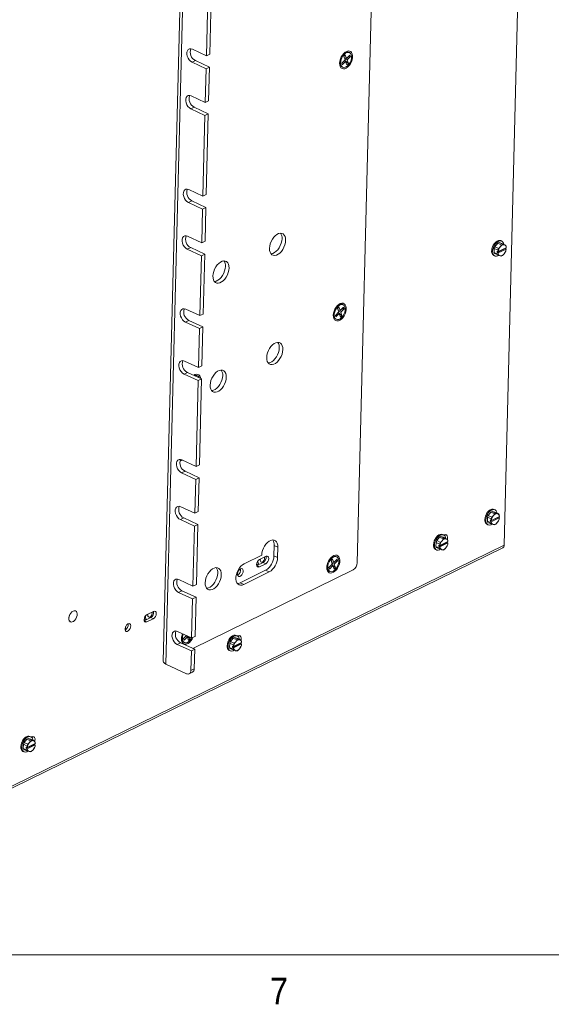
# Paper-space layout '3' of a CAD drawing. Header units: inches. Extents: x 1 to 109, y 1 to 85.
# Tile 7 of 107: x 18 to 27, y 1 to 19. Entities that reach past the tile are written whole.
import ezdxf

# ---------------------------------------------------------------- set-up
doc = ezdxf.new("R2010")
doc.units = ezdxf.units.IN
doc.header["$MEASUREMENT"] = 0
doc.layers.add('FORMAT', color=7, linetype='Continuous')
doc.styles.add('SLDTEXTSTYLE0', font='GOTHIC.TTF', dxfattribs={"width": 0.913})

psp = doc.layouts.new('3')

# ---------------------------------------------------------------- linework, layer by layer
at = {"color": 7, "linetype": 'Continuous', "lineweight": 15, "ltscale": 5}
for p, q in [((26.7071, 28.5317), (26.2182, 9.2689)), ((24.0915, 27.091), (23.6314, 8.9609)), ((20.6767, 25.544), (20.2119, 7.2307)), ((20.7253, 25.4887), (20.2605, 7.1754)), ((21, 18.9449), (20.9733, 17.8915)), ((21.0596, 18.9741), (21.0328, 17.9207)), ((20.9733, 17.8915), (20.7258, 18.0068)), ((21.0328, 17.9207), (20.9733, 17.8915)), ((23.3946, 17.8816), (23.4202, 17.9074)), ((23.4167, 17.8186), (23.3946, 17.8816)), ((23.4202, 17.9074), (23.4423, 17.8444)), ((23.4423, 17.8444), (23.5013, 17.9037)), ((23.5109, 17.8763), (23.4519, 17.817)), ((23.5109, 17.8763), (23.4704, 17.8727)), ((23.4941, 17.9462), (23.4785, 17.9535)), ((23.5013, 17.9037), (23.5109, 17.8763)), ((20.7796, 17.8074), (20.72, 17.7783)), ((20.72, 17.7783), (20.9675, 17.663)), ((21.027, 17.6921), (20.7796, 17.8074)), ((21.027, 17.6921), (20.9675, 17.663)), ((21.027, 17.6921), (21.0119, 17.0966)), ((23.3578, 17.7592), (23.4167, 17.8186)), ((23.3674, 17.7318), (23.3578, 17.7592)), ((23.3589, 17.6966), (23.3745, 17.6894)), ((23.3674, 17.7318), (23.3594, 17.7609)), ((23.4263, 17.7912), (23.3674, 17.7318)), ((23.4423, 17.8444), (23.4034, 17.8565)), ((23.4263, 17.7912), (23.4037, 17.8055)), ((23.4741, 17.7539), (23.4083, 17.8102)), ((23.4111, 17.8345), (23.4519, 17.817)), ((23.4485, 17.7281), (23.4263, 17.7912)), ((23.4741, 17.7539), (23.4485, 17.7281)), ((23.4519, 17.817), (23.4741, 17.7539)), ((20.9675, 17.663), (20.9524, 17.0674)), ((20.9524, 17.0674), (20.7049, 17.1827)), ((21.0119, 17.0966), (20.9524, 17.0674)), ((20.7586, 16.9833), (20.6991, 16.9542)), ((20.6991, 16.9542), (20.9466, 16.8389)), ((21.0061, 16.868), (20.7586, 16.9833)), ((20.9466, 16.8389), (20.9105, 15.4192)), ((21.0061, 16.868), (20.9466, 16.8389)), ((21.0061, 16.868), (20.9701, 15.4484)), ((20.663, 15.5345), (20.9105, 15.4192)), ((20.9701, 15.4484), (20.9105, 15.4192)), ((20.7168, 15.3351), (20.6572, 15.306)), ((20.9047, 15.1907), (20.6572, 15.306)), ((20.7168, 15.3351), (20.9643, 15.2198)), ((20.9047, 15.1907), (20.8896, 14.5951)), ((20.9643, 15.2198), (20.9047, 15.1907)), ((20.9643, 15.2198), (20.9492, 14.6243)), ((20.6421, 14.7104), (20.8896, 14.5951)), ((20.9492, 14.6243), (20.8896, 14.5951)), ((26.0567, 14.5278), (26.1064, 14.5878)), ((26.1723, 14.5571), (26.1064, 14.5878)), ((26.1288, 14.5988), (26.1766, 14.5864)), ((26.1288, 14.5988), (26.1948, 14.568)), ((26.1764, 14.6273), (26.1592, 14.6353)), ((26.2426, 14.5557), (26.1766, 14.5864)), ((26.1948, 14.568), (26.2213, 14.5606)), ((20.6959, 14.511), (20.6363, 14.4819)), ((20.8838, 14.3666), (20.6363, 14.4819)), ((20.6959, 14.511), (20.9434, 14.3957)), ((20.9434, 14.3957), (20.8838, 14.3666)), ((20.9434, 14.3957), (20.9166, 13.3423)), ((26.043, 14.4249), (26.0449, 14.4972)), ((26.043, 14.4249), (26.1089, 14.3942)), ((26.1108, 14.4665), (26.0449, 14.4972)), ((26.1196, 14.3746), (26.0536, 14.4053)), ((26.0567, 14.5278), (26.1227, 14.4971)), ((26.0951, 14.4256), (26.2375, 14.4953)), ((26.0957, 14.4485), (26.0951, 14.4256)), ((26.0951, 14.4256), (26.112, 14.4178)), ((26.0957, 14.4485), (26.1125, 14.4407)), ((26.1089, 14.3942), (26.112, 14.4178)), ((26.1128, 14.4179), (26.112, 14.4178)), ((26.1125, 14.4407), (26.1134, 14.4408)), ((26.1128, 14.4179), (26.2541, 14.487)), ((26.2546, 14.5099), (26.1134, 14.4408)), ((26.1227, 14.4971), (26.1501, 14.5258)), ((26.1501, 14.5258), (26.1723, 14.5571)), ((26.2173, 14.402), (26.1898, 14.3733)), ((26.2394, 14.4333), (26.2173, 14.402)), ((26.2213, 14.5606), (26.2426, 14.5557)), ((26.2375, 14.4953), (26.2376, 14.5016)), ((26.2375, 14.4953), (26.2543, 14.4874)), ((26.2543, 14.4874), (26.2513, 14.4638)), ((26.2543, 14.4874), (26.2541, 14.487)), ((26.2546, 14.5099), (26.2549, 14.5103)), ((20.8838, 14.3666), (20.8571, 13.3132)), ((26.0367, 14.3724), (26.0539, 14.3644)), ((26.1461, 14.3672), (26.1196, 14.3746)), ((26.1673, 14.3623), (26.1461, 14.3672)), ((20.6096, 13.4285), (20.8571, 13.3132)), ((23.2451, 13.3186), (23.304, 13.378)), ((23.2819, 13.441), (23.3075, 13.4668)), ((23.304, 13.378), (23.2819, 13.441)), ((23.3296, 13.4038), (23.2907, 13.4159)), ((23.3136, 13.3506), (23.291, 13.3649)), ((23.3614, 13.3133), (23.2956, 13.3695)), ((23.2984, 13.3939), (23.3392, 13.3764)), ((23.3075, 13.4668), (23.3296, 13.4038)), ((23.3296, 13.4038), (23.3886, 13.4631)), ((23.3982, 13.4357), (23.3392, 13.3764)), ((23.3392, 13.3764), (23.3614, 13.3133)), ((23.3982, 13.4357), (23.3577, 13.432)), ((23.3814, 13.5056), (23.3658, 13.5129)), ((23.3886, 13.4631), (23.3982, 13.4357)), ((20.6634, 13.2291), (20.6038, 13.2)), ((20.8513, 13.0847), (20.6038, 13.2)), ((20.6634, 13.2291), (20.9108, 13.1138)), ((20.9166, 13.3423), (20.8571, 13.3132)), ((23.2547, 13.2912), (23.2451, 13.3186)), ((23.2462, 13.256), (23.2618, 13.2488)), ((23.2547, 13.2912), (23.2467, 13.3203)), ((23.3136, 13.3506), (23.2547, 13.2912)), ((23.3358, 13.2875), (23.3136, 13.3506)), ((23.3614, 13.3133), (23.3358, 13.2875)), ((20.8513, 13.0847), (20.8338, 12.3975)), ((20.9108, 13.1138), (20.8513, 13.0847)), ((20.9108, 13.1138), (20.8934, 12.4267)), ((20.5839, 12.514), (20.8338, 12.3975)), ((20.6377, 12.3146), (20.5781, 12.2854)), ((20.6377, 12.3146), (20.8876, 12.1981)), ((20.8934, 12.4267), (20.8338, 12.3975)), ((20.828, 12.169), (20.5781, 12.2854)), ((20.828, 12.169), (20.7897, 10.6578)), ((20.8186, 12.2521), (20.8029, 12.2594)), ((20.8876, 12.1981), (20.828, 12.169)), ((20.8876, 12.1981), (20.8493, 10.6869)), ((20.5422, 10.7731), (20.7897, 10.6578)), ((20.8493, 10.6869), (20.7897, 10.6578)), ((20.596, 10.5737), (20.5364, 10.5445)), ((20.7839, 10.4292), (20.5364, 10.5445)), ((20.596, 10.5737), (20.8435, 10.4584)), ((20.7839, 10.4292), (20.7688, 9.8337)), ((20.8435, 10.4584), (20.7839, 10.4292)), ((20.8435, 10.4584), (20.8283, 9.8628)), ((20.5213, 9.949), (20.7688, 9.8337)), ((26.0562, 9.8933), (26.0391, 9.9013)), ((20.5751, 9.7496), (20.5155, 9.7204)), ((20.763, 9.6051), (20.5155, 9.7204)), ((20.5751, 9.7496), (20.8225, 9.6343)), ((20.8283, 9.8628), (20.7688, 9.8337)), ((25.9229, 9.6909), (25.9247, 9.7632)), ((25.9906, 9.7325), (25.9247, 9.7632)), ((25.9366, 9.7938), (25.9862, 9.8538)), ((25.9366, 9.7938), (26.0025, 9.7631)), ((25.9749, 9.6917), (26.1173, 9.7613)), ((25.9755, 9.7146), (25.9749, 9.6917)), ((25.9755, 9.7146), (25.9924, 9.7067)), ((26.0521, 9.8231), (25.9862, 9.8538)), ((25.9926, 9.6839), (26.1339, 9.753)), ((26.1345, 9.7759), (25.9932, 9.7068)), ((26.0025, 9.7631), (26.03, 9.7918)), ((26.0087, 9.8648), (26.0565, 9.8524)), ((26.0087, 9.8648), (26.0746, 9.8341)), ((26.03, 9.7918), (26.0521, 9.8231)), ((26.1224, 9.8217), (26.0565, 9.8524)), ((26.0746, 9.8341), (26.1012, 9.8266)), ((26.1012, 9.8266), (26.1224, 9.8217)), ((26.1173, 9.7613), (26.1175, 9.7676)), ((26.1173, 9.7613), (26.1342, 9.7534)), ((26.1342, 9.7534), (26.1312, 9.7298)), ((26.1342, 9.7534), (26.1339, 9.753)), ((26.1345, 9.7759), (26.1348, 9.7763)), ((20.763, 9.6051), (20.7362, 8.5518)), ((20.8225, 9.6343), (20.763, 9.6051)), ((20.8225, 9.6343), (20.7958, 8.5809)), ((25.9166, 9.6384), (25.9337, 9.6305)), ((25.9229, 9.6909), (25.9888, 9.6602)), ((25.9994, 9.6406), (25.9335, 9.6714)), ((25.9749, 9.6917), (25.9918, 9.6838)), ((25.9888, 9.6602), (25.9918, 9.6838)), ((25.9926, 9.6839), (25.9918, 9.6838)), ((25.9924, 9.7067), (25.9932, 9.7068)), ((26.026, 9.6332), (25.9994, 9.6406)), ((26.0472, 9.6283), (26.026, 9.6332)), ((26.0972, 9.668), (26.0697, 9.6393)), ((26.1193, 9.6993), (26.0972, 9.668)), ((25.0312, 9.351), (25.0808, 9.4109)), ((25.1467, 9.3802), (25.0808, 9.4109)), ((25.1033, 9.4219), (25.151, 9.4096)), ((25.1033, 9.4219), (25.1692, 9.3912)), ((25.1246, 9.349), (25.1467, 9.3802)), ((25.1508, 9.4505), (25.1336, 9.4585)), ((25.217, 9.3789), (25.151, 9.4096)), ((25.1638, 9.4506), (25.1568, 9.4472)), ((25.1692, 9.3912), (25.1957, 9.3838)), ((25.1957, 9.3838), (25.217, 9.3789)), ((17.1541, 4.8029), (26.1953, 9.2248)), ((17.177, 4.847), (26.2182, 9.2689)), ((22.1636, 9.0817), (22.1681, 9.2662)), ((22.1681, 9.2662), (22.2317, 9.2366)), ((22.2272, 9.0521), (22.2317, 9.2366)), ((25.0112, 9.1956), (25.0283, 9.1876)), ((25.0174, 9.2481), (25.0193, 9.3204)), ((25.0174, 9.2481), (25.0834, 9.2174)), ((25.0852, 9.2897), (25.0193, 9.3204)), ((25.094, 9.1978), (25.028, 9.2285)), ((25.0312, 9.351), (25.0971, 9.3202)), ((25.0695, 9.2488), (25.2119, 9.3185)), ((25.0701, 9.2717), (25.0695, 9.2488)), ((25.0695, 9.2488), (25.0864, 9.241)), ((25.0701, 9.2717), (25.087, 9.2639)), ((25.0834, 9.2174), (25.0864, 9.241)), ((25.0872, 9.2411), (25.0864, 9.241)), ((25.087, 9.2639), (25.0878, 9.264)), ((25.0872, 9.2411), (25.2285, 9.3102)), ((25.2291, 9.3331), (25.0878, 9.264)), ((25.1205, 9.1904), (25.094, 9.1978)), ((25.0971, 9.3202), (25.1246, 9.349)), ((25.1917, 9.2252), (25.1642, 9.1965)), ((25.2139, 9.2565), (25.1917, 9.2252)), ((25.2119, 9.3185), (25.212, 9.3248)), ((25.2119, 9.3185), (25.2288, 9.3106)), ((25.2288, 9.3106), (25.2257, 9.287)), ((25.2288, 9.3106), (25.2285, 9.3102)), ((25.2291, 9.3331), (25.2293, 9.3335)), ((21.9469, 9.0956), (21.6394, 8.9452)), ((22.0228, 9.0747), (21.9089, 9.019)), ((21.9469, 9.097), (21.9469, 9.0956)), ((22.2272, 9.0521), (22.1636, 9.0817)), ((23.1692, 9.0004), (23.1948, 9.0262)), ((23.1948, 9.0262), (23.2169, 8.9631)), ((23.2169, 8.9631), (23.2759, 9.0225)), ((23.2687, 9.065), (23.2531, 9.0723)), ((23.2759, 9.0225), (23.2855, 8.9951)), ((25.1418, 9.1855), (25.1205, 9.1904)), ((21.8582, 8.9428), (21.8931, 8.9265)), ((21.8602, 8.9105), (21.859, 8.9099)), ((21.9741, 8.9662), (21.8602, 8.9105)), ((21.8602, 8.9105), (21.9056, 8.8893)), ((21.9056, 8.8893), (22.0195, 8.945)), ((21.9741, 8.9662), (22.0195, 8.945)), ((23.1324, 8.878), (23.1913, 8.9374)), ((23.142, 8.8506), (23.1324, 8.878)), ((23.142, 8.8506), (23.134, 8.8797)), ((23.2009, 8.91), (23.142, 8.8506)), ((23.1913, 8.9374), (23.1692, 9.0004)), ((23.2169, 8.9631), (23.178, 8.9753)), ((23.2009, 8.91), (23.1783, 8.9243)), ((23.2487, 8.8727), (23.1829, 8.9289)), ((23.1857, 8.9533), (23.2265, 8.9358)), ((23.2231, 8.8469), (23.2009, 8.91)), ((23.2487, 8.8727), (23.2231, 8.8469)), ((23.2855, 8.9951), (23.2265, 8.9358)), ((23.2265, 8.9358), (23.2487, 8.8727)), ((23.2855, 8.9951), (23.245, 8.9914)), ((20.7325, 7.4526), (23.5579, 8.8345)), ((22.0166, 8.8287), (21.5665, 8.6085)), ((21.6301, 8.5789), (22.0802, 8.799)), ((22.0166, 8.8287), (22.0802, 8.799)), ((23.1334, 8.8154), (23.1491, 8.8081)), ((20.4887, 8.6671), (20.7362, 8.5518)), ((20.7958, 8.5809), (20.7362, 8.5518)), ((21.5665, 8.6085), (21.6301, 8.5789)), ((20.5425, 8.4676), (20.4829, 8.4385)), ((20.7304, 8.3232), (20.4829, 8.4385)), ((20.5425, 8.4676), (20.79, 8.3523)), ((20.79, 8.3523), (20.7304, 8.3232)), ((20.79, 8.3523), (20.7726, 7.6652)), ((20.7304, 8.3232), (20.713, 7.6361)), ((18.6678, 8.1132), (18.6666, 8.1137)), ((19.9921, 7.9968), (19.8782, 7.9411)), ((20.0409, 8.1053), (19.927, 8.0496)), ((19.9921, 7.9968), (20.0376, 7.9757)), ((18.5765, 7.9204), (18.5777, 7.9198)), ((19.8762, 7.9735), (19.9111, 7.9572)), ((19.8782, 7.9411), (19.8771, 7.9406)), ((19.8782, 7.9411), (19.9237, 7.92)), ((19.9237, 7.92), (20.0376, 7.9757)), ((20.4631, 7.7525), (20.713, 7.6361)), ((20.5695, 7.6246), (20.6227, 7.6782)), ((20.638, 7.6565), (20.5791, 7.5972)), ((20.638, 7.6565), (20.6154, 7.6708)), ((20.6858, 7.6192), (20.6201, 7.6755)), ((20.6602, 7.5935), (20.638, 7.6565)), ((20.6734, 7.6545), (20.6858, 7.6192)), ((20.7726, 7.6652), (20.713, 7.6361)), ((21.3959, 7.573), (21.4455, 7.633)), ((21.5114, 7.6023), (21.4455, 7.633)), ((21.468, 7.644), (21.5158, 7.6316)), ((21.468, 7.644), (21.5339, 7.6133)), ((21.5155, 7.6725), (21.4983, 7.6805)), ((21.5817, 7.6009), (21.5158, 7.6316)), ((21.5285, 7.6727), (21.5215, 7.6692)), ((20.5168, 7.5531), (20.4573, 7.524)), ((20.7072, 7.4075), (20.4573, 7.524)), ((20.5168, 7.5531), (20.7668, 7.4367)), ((20.5791, 7.5972), (20.5695, 7.6246)), ((20.5706, 7.562), (20.5862, 7.5547)), ((20.5791, 7.5972), (20.5712, 7.6262)), ((20.6858, 7.6192), (20.6602, 7.5935)), ((21.3821, 7.4701), (21.384, 7.5425)), ((21.3821, 7.4701), (21.4481, 7.4394)), ((21.4499, 7.5117), (21.384, 7.5425)), ((21.3959, 7.573), (21.4618, 7.5423)), ((21.4342, 7.4709), (21.5766, 7.5405)), ((21.4348, 7.4938), (21.4342, 7.4709)), ((21.4342, 7.4709), (21.4511, 7.463)), ((21.4348, 7.4938), (21.4517, 7.4859)), ((21.4481, 7.4394), (21.4511, 7.463)), ((21.4519, 7.4632), (21.4511, 7.463)), ((21.4517, 7.4859), (21.4525, 7.4861)), ((21.4519, 7.4632), (21.5932, 7.5322)), ((21.5938, 7.5551), (21.4525, 7.4861)), ((21.4618, 7.5423), (21.4893, 7.571)), ((21.4893, 7.571), (21.5114, 7.6023)), ((21.5339, 7.6133), (21.5604, 7.6059)), ((21.5786, 7.4785), (21.5564, 7.4473)), ((21.5604, 7.6059), (21.5817, 7.6009)), ((21.5766, 7.5405), (21.5768, 7.5468)), ((21.5766, 7.5405), (21.5935, 7.5327)), ((21.5935, 7.5327), (21.5904, 7.509)), ((21.5935, 7.5327), (21.5932, 7.5322)), ((21.5938, 7.5551), (21.594, 7.5555)), ((20.7072, 7.4075), (20.6985, 7.064)), ((20.7668, 7.4367), (20.7072, 7.4075)), ((20.7668, 7.4367), (20.758, 7.0931)), ((21.3759, 7.4177), (21.393, 7.4097)), ((21.4587, 7.4199), (21.3927, 7.4506)), ((21.4852, 7.4124), (21.4587, 7.4199)), ((21.5065, 7.4075), (21.4852, 7.4124)), ((21.5564, 7.4473), (21.5289, 7.4185)), ((20.2605, 7.1754), (20.6201, 7.0078)), ((20.6682, 7.0058), (20.7278, 7.035)), ((20.6985, 7.064), (20.758, 7.0931)), ((17.8802, 5.8946), (17.863, 5.9026)), ((17.7468, 5.6922), (17.7487, 5.7645)), ((17.8146, 5.7338), (17.7487, 5.7645)), ((17.7606, 5.795), (17.8102, 5.855)), ((17.7606, 5.795), (17.8265, 5.7643)), ((17.7989, 5.6929), (17.9413, 5.7626)), ((17.8761, 5.8243), (17.8102, 5.855)), ((17.8166, 5.6852), (17.9579, 5.7543)), ((17.9585, 5.7772), (17.8172, 5.7081)), ((17.8265, 5.7643), (17.854, 5.7931)), ((17.8327, 5.866), (17.8805, 5.8537)), ((17.8327, 5.866), (17.8986, 5.8353)), ((17.854, 5.7931), (17.8761, 5.8243)), ((17.9464, 5.823), (17.8805, 5.8537)), ((17.8933, 5.8947), (17.8862, 5.8913)), ((17.8986, 5.8353), (17.9252, 5.8279)), ((17.9252, 5.8279), (17.9464, 5.823)), ((17.9413, 5.7626), (17.9415, 5.7689)), ((17.9413, 5.7626), (17.9582, 5.7547)), ((17.9582, 5.7547), (17.9552, 5.7311)), ((17.9582, 5.7547), (17.9579, 5.7543)), ((17.9585, 5.7772), (17.9587, 5.7776)), ((17.7406, 5.6397), (17.7577, 5.6317)), ((17.7468, 5.6922), (17.8128, 5.6614)), ((17.8234, 5.6419), (17.7575, 5.6726)), ((17.7995, 5.7158), (17.7989, 5.6929)), ((17.7989, 5.6929), (17.8158, 5.6851)), ((17.7995, 5.7158), (17.8164, 5.7079)), ((17.8128, 5.6614), (17.8158, 5.6851)), ((17.8166, 5.6852), (17.8158, 5.6851)), ((17.8164, 5.7079), (17.8172, 5.7081)), ((17.8499, 5.6345), (17.8234, 5.6419)), ((17.8712, 5.6296), (17.8499, 5.6345)), ((17.9211, 5.6693), (17.8936, 5.6405)), ((17.9433, 5.7005), (17.9211, 5.6693))]:
    psp.add_line(p, q, dxfattribs=at)
at = {"color": 8, "linetype": 'Continuous', "lineweight": 15, "ltscale": 5}
psp.add_line((19.5486, 7.8368), (19.5472, 7.7795), dxfattribs=at)
at = {"color": 7, "linetype": 'Continuous', "lineweight": 15, "ltscale": 5, "flags": 128}
for points in [[(20.7258, 18.0068), (20.6989, 18.0147), (20.674, 18.0126), (20.6531, 18.0008), (20.6378, 17.9802), (20.6294, 17.9526), (20.6286, 17.92), (20.6354, 17.8853), (20.6493, 17.8511), (20.6692, 17.8203), (20.6934, 17.7954), (20.72, 17.7783)], [(23.3198, 17.7618), (23.3238, 17.7973), (23.3337, 17.8338), (23.349, 17.8695), (23.369, 17.9024), (23.3924, 17.9308), (23.4181, 17.9531), (23.4447, 17.968), (23.4707, 17.9749), (23.4948, 17.9733), (23.5156, 17.9633), (23.532, 17.9455), (23.5432, 17.9207), (23.5485, 17.8905), (23.5476, 17.8563), (23.5406, 17.82), (23.5279, 17.7836), (23.5102, 17.7491), (23.4883, 17.7183), (23.4636, 17.6928), (23.4372, 17.674), (23.4108, 17.6631), (23.3855, 17.6604), (23.363, 17.6662), (23.3442, 17.6802), (23.3303, 17.7017), (23.3221, 17.7293), (23.3198, 17.7618)], [(23.4684, 17.7208), (23.4907, 17.7477), (23.5092, 17.7794), (23.5225, 17.8137), (23.5299, 17.8484), (23.5307, 17.8809), (23.525, 17.9091), (23.5131, 17.9311), (23.4958, 17.9454), (23.4744, 17.9509), (23.4502, 17.9474), (23.4249, 17.9351), (23.4003, 17.9148), (23.378, 17.8878), (23.3595, 17.8561), (23.3461, 17.8218), (23.3388, 17.7872), (23.3379, 17.7547), (23.3436, 17.7265), (23.3555, 17.7045), (23.3728, 17.6902), (23.3943, 17.6846), (23.4185, 17.6881), (23.4437, 17.7004), (23.4684, 17.7208)], [(23.3228, 17.7917), (23.3223, 17.762), (23.328, 17.7337), (23.3399, 17.7117), (23.3572, 17.6975), (23.3589, 17.6966)], [(20.7049, 17.1827), (20.678, 17.1906), (20.6531, 17.1885), (20.6322, 17.1767), (20.6169, 17.1561), (20.6085, 17.1285), (20.6077, 17.0959), (20.6145, 17.0612), (20.6284, 17.027), (20.6483, 16.9962), (20.6725, 16.9713), (20.6991, 16.9542)], [(20.6572, 15.306), (20.6306, 15.3231), (20.6064, 15.348), (20.5866, 15.3788), (20.5727, 15.413), (20.5658, 15.4477), (20.5667, 15.4803), (20.5751, 15.5079), (20.5904, 15.5285), (20.6113, 15.5403), (20.6362, 15.5424), (20.663, 15.5345)], [(22.3688, 14.6387), (22.3666, 14.6753), (22.3584, 14.7072), (22.3443, 14.7331), (22.3251, 14.7518), (22.3016, 14.7625), (22.2748, 14.7648), (22.2459, 14.7585), (22.2161, 14.7439), (22.1868, 14.7217), (22.1592, 14.6929), (22.1346, 14.6586), (22.1139, 14.6204), (22.0982, 14.58), (22.0881, 14.539), (22.084, 14.4994), (22.0862, 14.4629), (22.0944, 14.431), (22.1085, 14.4051), (22.1277, 14.3864), (22.1512, 14.3757), (22.178, 14.3734), (22.2069, 14.3797), (22.2367, 14.3942), (22.266, 14.4164), (22.2936, 14.4453), (22.3182, 14.4796), (22.3388, 14.5178), (22.3546, 14.5582), (22.3647, 14.5991), (22.3688, 14.6387)], [(20.6363, 14.4819), (20.6097, 14.499), (20.5855, 14.5239), (20.5656, 14.5547), (20.5517, 14.5889), (20.5449, 14.6236), (20.5457, 14.6562), (20.5541, 14.6838), (20.5694, 14.7044), (20.5904, 14.7162), (20.6153, 14.7183), (20.6421, 14.7104)], [(22.1102, 14.4028), (22.1144, 14.403), (22.1433, 14.4093), (22.173, 14.4239), (22.2024, 14.4461), (22.23, 14.4749), (22.2546, 14.5092), (22.2752, 14.5474), (22.291, 14.5878), (22.3011, 14.6288), (22.3052, 14.6684)], [(25.9989, 14.4554), (26.0028, 14.4886), (26.0127, 14.5228), (26.028, 14.5558), (26.0476, 14.5855), (26.0704, 14.6101), (26.095, 14.628), (26.1197, 14.6382), (26.1431, 14.6398), (26.1592, 14.6353)], [(26.016, 14.4474), (26.0199, 14.4806), (26.0298, 14.5148), (26.0451, 14.5478), (26.0648, 14.5775), (26.0876, 14.6021), (26.1121, 14.62), (26.1369, 14.6302), (26.1603, 14.6318), (26.1808, 14.625), (26.1972, 14.61), (26.2085, 14.5879), (26.2128, 14.5696)], [(26.1237, 14.3751), (26.1057, 14.3656), (26.0814, 14.3597), (26.0593, 14.3623), (26.0407, 14.3733), (26.0267, 14.392), (26.0183, 14.4172), (26.016, 14.4474)], [(21.3721, 14.1513), (21.37, 14.1878), (21.3617, 14.2197), (21.3476, 14.2456), (21.3284, 14.2643), (21.3049, 14.275), (21.2781, 14.2773), (21.2492, 14.271), (21.2195, 14.2565), (21.1901, 14.2343), (21.1626, 14.2054), (21.1379, 14.1711), (21.1173, 14.1329), (21.1015, 14.0925), (21.0914, 14.0516), (21.0873, 14.012), (21.0895, 13.9754), (21.0978, 13.9435), (21.1118, 13.9176), (21.131, 13.8989), (21.1545, 13.8882), (21.1813, 13.8859), (21.2102, 13.8922), (21.24, 13.9068), (21.2693, 13.929), (21.2969, 13.9579), (21.3215, 13.9921), (21.3422, 14.0303), (21.3579, 14.0708), (21.368, 14.1117), (21.3721, 14.1513)], [(21.1136, 13.9154), (21.1177, 13.9156), (21.1466, 13.9219), (21.1764, 13.9364), (21.2057, 13.9586), (21.2333, 13.9875), (21.2579, 14.0218), (21.2786, 14.06), (21.2943, 14.1004), (21.3044, 14.1413), (21.3085, 14.1809)], [(23.2071, 13.3212), (23.2111, 13.3566), (23.221, 13.3932), (23.2363, 13.4289), (23.2563, 13.4618), (23.2797, 13.4902), (23.3054, 13.5124), (23.332, 13.5274), (23.358, 13.5343), (23.3821, 13.5327), (23.4029, 13.5227), (23.4193, 13.5049), (23.4305, 13.4801), (23.4358, 13.4499), (23.4349, 13.4157), (23.4279, 13.3794), (23.4152, 13.343), (23.3975, 13.3085), (23.3756, 13.2776), (23.3509, 13.2522), (23.3245, 13.2334), (23.2981, 13.2224), (23.2728, 13.2198), (23.2503, 13.2256), (23.2315, 13.2396), (23.2176, 13.2611), (23.2094, 13.2887), (23.2071, 13.3212)], [(20.6038, 13.2), (20.5772, 13.217), (20.553, 13.242), (20.5331, 13.2728), (20.5192, 13.307), (20.5124, 13.3417), (20.5132, 13.3742), (20.5216, 13.4019), (20.5369, 13.4225), (20.5578, 13.4343), (20.5828, 13.4363), (20.6096, 13.4285)], [(23.3557, 13.2802), (23.378, 13.3071), (23.3965, 13.3388), (23.4098, 13.3731), (23.4172, 13.4077), (23.418, 13.4403), (23.4123, 13.4685), (23.4004, 13.4905), (23.3831, 13.5048), (23.3617, 13.5103), (23.3375, 13.5068), (23.3122, 13.4945), (23.2876, 13.4742), (23.2653, 13.4472), (23.2468, 13.4155), (23.2334, 13.3812), (23.2261, 13.3466), (23.2252, 13.3141), (23.2309, 13.2859), (23.2428, 13.2639), (23.2601, 13.2496), (23.2816, 13.244), (23.3058, 13.2475), (23.331, 13.2598), (23.3557, 13.2802)], [(23.2101, 13.3511), (23.2096, 13.3214), (23.2153, 13.2931), (23.2272, 13.2711), (23.2445, 13.2569), (23.2462, 13.256)], [(22.32, 12.7158), (22.3178, 12.7524), (22.3096, 12.7843), (22.2955, 12.8102), (22.2763, 12.8289), (22.2528, 12.8396), (22.226, 12.8419), (22.1971, 12.8356), (22.1673, 12.821), (22.138, 12.7988), (22.1104, 12.77), (22.0858, 12.7357), (22.0651, 12.6975), (22.0494, 12.6571), (22.0393, 12.6161), (22.0352, 12.5766), (22.0374, 12.54), (22.0456, 12.5081), (22.0597, 12.4822), (22.0789, 12.4635), (22.1024, 12.4528), (22.1292, 12.4505), (22.1581, 12.4568), (22.1878, 12.4713), (22.2172, 12.4935), (22.2448, 12.5224), (22.2694, 12.5567), (22.29, 12.5949), (22.3058, 12.6353), (22.3159, 12.6762), (22.32, 12.7158)], [(22.0614, 12.4799), (22.0656, 12.4801), (22.0945, 12.4864), (22.1242, 12.501), (22.1536, 12.5232), (22.1812, 12.552), (22.2058, 12.5863), (22.2264, 12.6245), (22.2422, 12.665), (22.2523, 12.7059), (22.2564, 12.7455)], [(20.5781, 12.2854), (20.5515, 12.3025), (20.5273, 12.3275), (20.5074, 12.3583), (20.4935, 12.3924), (20.4867, 12.4272), (20.4875, 12.4597), (20.4959, 12.4874), (20.5112, 12.5079), (20.5322, 12.5197), (20.5571, 12.5218), (20.5839, 12.514)], [(21.3233, 12.2284), (21.3212, 12.2649), (21.3129, 12.2968), (21.2988, 12.3227), (21.2796, 12.3414), (21.2561, 12.3522), (21.2293, 12.3544), (21.2004, 12.3481), (21.1707, 12.3336), (21.1413, 12.3114), (21.1137, 12.2825), (21.0891, 12.2482), (21.0685, 12.21), (21.0527, 12.1696), (21.0426, 12.1287), (21.0385, 12.0891), (21.0407, 12.0525), (21.049, 12.0206), (21.063, 11.9948), (21.0822, 11.976), (21.1057, 11.9653), (21.1325, 11.963), (21.1614, 11.9693), (21.1912, 11.9839), (21.2205, 12.0061), (21.2481, 12.035), (21.2727, 12.0692), (21.2934, 12.1074), (21.3091, 12.1479), (21.3192, 12.1888), (21.3233, 12.2284)], [(20.7484, 12.263), (20.7691, 12.274), (20.7952, 12.2808), (20.8192, 12.2792), (20.84, 12.2692), (20.8564, 12.2514), (20.8676, 12.2267), (20.872, 12.2054)], [(21.0647, 11.9925), (21.0689, 11.9927), (21.0978, 11.999), (21.1276, 12.0135), (21.1569, 12.0357), (21.1845, 12.0646), (21.2091, 12.0989), (21.2298, 12.1371), (21.2455, 12.1775), (21.2556, 12.2184), (21.2597, 12.258)], [(20.5364, 10.5445), (20.5098, 10.5616), (20.4856, 10.5866), (20.4657, 10.6174), (20.4518, 10.6515), (20.445, 10.6863), (20.4458, 10.7188), (20.4542, 10.7465), (20.4695, 10.767), (20.4905, 10.7788), (20.5154, 10.7809), (20.5422, 10.7731)], [(20.5155, 9.7204), (20.4889, 9.7375), (20.4647, 9.7625), (20.4448, 9.7933), (20.4309, 9.8274), (20.4241, 9.8622), (20.4249, 9.8947), (20.4333, 9.9224), (20.4486, 9.9429), (20.4695, 9.9547), (20.4944, 9.9568), (20.5213, 9.949)], [(25.8787, 9.7214), (25.8827, 9.7546), (25.8926, 9.7888), (25.9078, 9.8218), (25.9275, 9.8515), (25.9503, 9.8761), (25.9748, 9.894), (25.9996, 9.9042), (26.023, 9.9058), (26.0391, 9.9013)], [(25.8959, 9.7134), (25.8998, 9.7466), (25.9097, 9.7808), (25.925, 9.8138), (25.9446, 9.8435), (25.9674, 9.8681), (25.992, 9.8861), (26.0167, 9.8962), (26.0401, 9.8979), (26.0606, 9.891), (26.0771, 9.876), (26.0883, 9.8539), (26.0926, 9.8356)], [(26.0036, 9.6411), (25.9855, 9.6316), (25.9613, 9.6257), (25.9392, 9.6283), (25.9205, 9.6393), (25.9066, 9.658), (25.8982, 9.6833), (25.8959, 9.7134)], [(24.9733, 9.2786), (24.9772, 9.3118), (24.9871, 9.346), (25.0024, 9.379), (25.022, 9.4087), (25.0449, 9.4333), (25.0694, 9.4512), (25.0941, 9.4613), (25.1175, 9.463), (25.1336, 9.4585)], [(24.9904, 9.2706), (24.9944, 9.3038), (25.0043, 9.338), (25.0195, 9.371), (25.0392, 9.4007), (25.062, 9.4253), (25.0866, 9.4432), (25.1113, 9.4533), (25.1347, 9.455), (25.1552, 9.4482), (25.1716, 9.4332), (25.1829, 9.411), (25.1872, 9.3928)], [(25.2202, 9.3747), (25.2226, 9.3868), (25.2233, 9.4145), (25.2166, 9.437), (25.2033, 9.4515), (25.185, 9.4562), (25.1638, 9.4506)], [(25.1785, 9.4219), (25.1779, 9.4357), (25.1731, 9.4543)], [(22.2317, 9.2366), (22.2295, 9.2731), (22.2212, 9.305), (22.2071, 9.3308), (22.1879, 9.3494), (22.1644, 9.3601), (22.1376, 9.3623), (22.1087, 9.356), (22.0789, 9.3414), (22.0496, 9.3192), (22.022, 9.2904), (21.9974, 9.2561), (21.9768, 9.2179), (21.9611, 9.1775), (21.951, 9.1366), (21.9469, 9.097)], [(25.0981, 9.1983), (25.0801, 9.1888), (25.0558, 9.1829), (25.0337, 9.1855), (25.0151, 9.1965), (25.0011, 9.2152), (24.9928, 9.2404), (24.9904, 9.2706)], [(21.9089, 9.019), (21.8895, 9.0046), (21.8728, 8.9825), (21.8613, 8.9562), (21.8569, 8.9295), (21.8601, 8.9065), (21.8705, 8.8908), (21.8865, 8.8848), (21.9056, 8.8893)], [(21.9255, 9.027), (21.925, 9.0255), (21.9215, 9.005), (21.924, 8.9874), (21.932, 8.9753), (21.9443, 8.9707), (21.959, 8.9741), (21.9739, 8.9852), (21.9868, 9.0021), (21.9956, 9.0224), (21.999, 9.0429), (21.9965, 9.0605), (21.9961, 9.0616)], [(22.0195, 8.945), (22.0389, 8.9594), (22.0556, 8.9814), (22.0671, 9.0078), (22.0716, 9.0345), (22.0684, 9.0574), (22.058, 9.0731), (22.042, 9.0792), (22.0228, 9.0747)], [(23.0944, 8.8806), (23.0984, 8.916), (23.1083, 8.9526), (23.1236, 8.9883), (23.1436, 9.0212), (23.167, 9.0496), (23.1927, 9.0718), (23.2193, 9.0868), (23.2453, 9.0937), (23.2694, 9.0921), (23.2902, 9.0821), (23.3066, 9.0642), (23.3178, 9.0395), (23.3231, 9.0093), (23.3222, 8.9751), (23.3152, 8.9388), (23.3025, 8.9024), (23.2848, 8.8679), (23.2629, 8.837), (23.2382, 8.8116), (23.2118, 8.7928), (23.1854, 8.7818), (23.1601, 8.7792), (23.1376, 8.785), (23.1188, 8.799), (23.1049, 8.8204), (23.0967, 8.8481), (23.0944, 8.8806)], [(23.243, 8.8395), (23.2653, 8.8665), (23.2838, 8.8982), (23.2971, 8.9325), (23.3045, 8.9671), (23.3053, 8.9997), (23.2996, 9.0279), (23.2877, 9.0499), (23.2704, 9.0641), (23.249, 9.0697), (23.2248, 9.0662), (23.1995, 9.0539), (23.1749, 9.0336), (23.1526, 9.0066), (23.1341, 8.9749), (23.1207, 8.9406), (23.1134, 8.906), (23.1125, 8.8735), (23.1182, 8.8452), (23.1301, 8.8232), (23.1474, 8.809), (23.1689, 8.8034), (23.1931, 8.8069), (23.2183, 8.8192), (23.243, 8.8395)], [(21.235, 8.7488), (21.2328, 8.7854), (21.2246, 8.8173), (21.2105, 8.8432), (21.1913, 8.8619), (21.1678, 8.8726), (21.141, 8.8749), (21.1121, 8.8686), (21.0823, 8.8541), (21.053, 8.8319), (21.0254, 8.803), (21.0008, 8.7687), (20.9801, 8.7305), (20.9644, 8.6901), (20.9543, 8.6492), (20.9502, 8.6096), (20.9524, 8.573), (20.9606, 8.5411), (20.9747, 8.5152), (20.9939, 8.4965), (21.0174, 8.4858), (21.0442, 8.4835), (21.0731, 8.4898), (21.1029, 8.5044), (21.1322, 8.5266), (21.1598, 8.5554), (21.1844, 8.5897), (21.2051, 8.6279), (21.2208, 8.6683), (21.2309, 8.7092), (21.235, 8.7488)], [(21.6394, 8.9452), (21.6097, 8.9267), (21.5811, 8.901), (21.5548, 8.8693), (21.532, 8.8328), (21.5137, 8.7933), (21.5008, 8.7524), (21.4936, 8.7119), (21.4926, 8.6736), (21.4979, 8.6392), (21.5091, 8.6102), (21.5258, 8.5878), (21.5473, 8.573), (21.5726, 8.5664), (21.6006, 8.5684), (21.6301, 8.5789)], [(21.5729, 8.8546), (21.5546, 8.8413), (21.5385, 8.8211), (21.5269, 8.7966), (21.5212, 8.7712), (21.5223, 8.7483), (21.53, 8.731), (21.5433, 8.7217), (21.5604, 8.7215), (21.5789, 8.7306), (21.5964, 8.7476), (21.6105, 8.7704), (21.6193, 8.7957), (21.6216, 8.8203), (21.6171, 8.8407), (21.6064, 8.8543), (21.591, 8.8591), (21.5729, 8.8546)], [(23.0974, 8.9105), (23.0969, 8.8808), (23.1026, 8.8525), (23.1145, 8.8305), (23.1318, 8.8163), (23.1334, 8.8154)], [(20.4829, 8.4385), (20.4563, 8.4556), (20.4321, 8.4805), (20.4123, 8.5113), (20.3984, 8.5455), (20.3915, 8.5803), (20.3924, 8.6128), (20.4008, 8.6404), (20.4161, 8.661), (20.437, 8.6728), (20.4619, 8.6749), (20.4887, 8.6671)], [(20.9764, 8.5129), (20.9806, 8.5132), (21.0095, 8.5194), (21.0393, 8.534), (21.0686, 8.5562), (21.0962, 8.5851), (21.1208, 8.6193), (21.1415, 8.6575), (21.1572, 8.698), (21.1673, 8.7389), (21.1714, 8.7785)], [(21.5665, 8.6085), (21.537, 8.5981), (21.5186, 8.5958)], [(18.5765, 7.9204), (18.5702, 7.9241), (18.5572, 7.9393), (18.55, 7.9614), (18.549, 7.9885), (18.5546, 8.0181), (18.566, 8.0476), (18.5825, 8.0744), (18.6023, 8.0961), (18.6239, 8.1108)], [(18.6252, 8.1102), (18.6036, 8.0956), (18.5837, 8.0739), (18.5673, 8.0471), (18.5558, 8.0175), (18.5503, 7.9879), (18.5512, 7.9609), (18.5585, 7.9387), (18.5714, 7.9235), (18.589, 7.9165), (18.6096, 7.9185), (18.6313, 7.9291), (18.6523, 7.9475), (18.6706, 7.972), (18.6847, 8.0005), (18.6933, 8.0304), (18.6956, 8.059), (18.6915, 8.0839), (18.6813, 8.1028), (18.6658, 8.114), (18.6465, 8.1166), (18.6252, 8.1102)], [(19.927, 8.0496), (19.9075, 8.0352), (19.8908, 8.0132), (19.8794, 7.9868), (19.8749, 7.9601), (19.8781, 7.9372), (19.8885, 7.9215), (19.9045, 7.9155), (19.9237, 7.92)], [(19.9435, 8.0577), (19.943, 8.0562), (19.9396, 8.0357), (19.9421, 8.018), (19.95, 8.006), (19.9623, 8.0013), (19.9771, 8.0048), (19.992, 8.0158), (20.0048, 8.0328), (20.0136, 8.053), (20.017, 8.0735), (20.0146, 8.0912), (20.0142, 8.0923)], [(20.0376, 7.9757), (20.057, 7.99), (20.0737, 8.0121), (20.0851, 8.0385), (20.0896, 8.0651), (20.0864, 8.0881), (20.076, 8.1038), (20.06, 8.1098), (20.0409, 8.1053)], [(19.5909, 7.8853), (19.5726, 7.872), (19.5565, 7.8517), (19.5449, 7.8273), (19.5392, 7.8019), (19.5404, 7.779), (19.5481, 7.7617), (19.5614, 7.7523), (19.5784, 7.7522), (19.5969, 7.7612), (19.6144, 7.7783), (19.6285, 7.801), (19.6373, 7.8264), (19.6396, 7.851), (19.6351, 7.8714), (19.6245, 7.885), (19.609, 7.8898), (19.5909, 7.8853)], [(20.4573, 7.524), (20.4307, 7.5411), (20.4065, 7.566), (20.3866, 7.5968), (20.3727, 7.631), (20.3659, 7.6657), (20.3667, 7.6983), (20.3751, 7.7259), (20.3904, 7.7465), (20.4113, 7.7583), (20.4362, 7.7603), (20.4631, 7.7525)], [(20.7397, 7.6492), (20.7396, 7.649), (20.7219, 7.6144), (20.7, 7.5836), (20.6753, 7.5581), (20.649, 7.5394), (20.6225, 7.5284), (20.5973, 7.5257), (20.5747, 7.5316), (20.5559, 7.5456), (20.5421, 7.567), (20.5338, 7.5947), (20.5316, 7.6271)], [(20.5345, 7.6571), (20.534, 7.6273), (20.5397, 7.5991), (20.5516, 7.5771), (20.5689, 7.5628), (20.5706, 7.562)], [(20.5642, 7.7054), (20.5578, 7.6871), (20.5505, 7.6525), (20.5496, 7.62), (20.5554, 7.5918), (20.5673, 7.5698), (20.5845, 7.5555), (20.606, 7.5499), (20.6302, 7.5534), (20.6555, 7.5658), (20.6801, 7.5861)], [(20.6801, 7.5861), (20.7024, 7.613), (20.7177, 7.6384)], [(21.338, 7.5006), (21.3419, 7.5338), (21.3518, 7.568), (21.3671, 7.601), (21.3867, 7.6307), (21.4096, 7.6553), (21.4341, 7.6733), (21.4589, 7.6834), (21.4822, 7.6851), (21.4983, 7.6805)], [(21.3552, 7.4926), (21.3591, 7.5259), (21.369, 7.56), (21.3842, 7.593), (21.4039, 7.6228), (21.4267, 7.6474), (21.4513, 7.6653), (21.476, 7.6754), (21.4994, 7.6771), (21.5199, 7.6702), (21.5363, 7.6552), (21.5476, 7.6331), (21.5519, 7.6148)], [(21.5849, 7.5967), (21.5873, 7.6089), (21.588, 7.6366), (21.5813, 7.659), (21.568, 7.6735), (21.5497, 7.6782), (21.5285, 7.6727)], [(21.5432, 7.6439), (21.5426, 7.6578), (21.5378, 7.6763)], [(21.4628, 7.4203), (21.4448, 7.4109), (21.4206, 7.4049), (21.3984, 7.4075), (21.3798, 7.4185), (21.3659, 7.4372), (21.3575, 7.4625), (21.3552, 7.4926)], [(20.2605, 7.1754), (20.2407, 7.1866), (20.2256, 7.1993), (20.2159, 7.2131), (20.212, 7.2274), (20.2119, 7.2307)], [(20.6201, 7.0078), (20.635, 7.0027), (20.6494, 7.0012), (20.6628, 7.0036), (20.6746, 7.0096), (20.6844, 7.0191), (20.6918, 7.0316), (20.6966, 7.0468), (20.6985, 7.064)], [(17.7027, 5.7227), (17.7066, 5.7559), (17.7165, 5.7901), (17.7318, 5.8231), (17.7514, 5.8528), (17.7743, 5.8774), (17.7988, 5.8953), (17.8236, 5.9054), (17.8469, 5.9071), (17.863, 5.9026)], [(17.7199, 5.7147), (17.7238, 5.7479), (17.7337, 5.7821), (17.7489, 5.8151), (17.7686, 5.8448), (17.7914, 5.8694), (17.816, 5.8873), (17.8407, 5.8974), (17.8641, 5.8991), (17.8846, 5.8923), (17.901, 5.8773), (17.9123, 5.8551), (17.9166, 5.8368)], [(17.9496, 5.8188), (17.952, 5.8309), (17.9527, 5.8586), (17.946, 5.8811), (17.9327, 5.8956), (17.9144, 5.9003), (17.8933, 5.8947)], [(17.9079, 5.866), (17.9073, 5.8798), (17.9025, 5.8983)], [(17.8275, 5.6424), (17.8095, 5.6329), (17.7853, 5.627), (17.7631, 5.6296), (17.7445, 5.6406), (17.7306, 5.6593), (17.7222, 5.6845), (17.7199, 5.7147)]]:
    psp.add_lwpolyline(points, dxfattribs=at)
at = {"color": 7, "linetype": 'Continuous', "lineweight": 15, "ltscale": 25}
for centre, radius, start, end in [((20.8525, 17.9541), 0.1638, 158.38048, 243.5764), ((23.4573, 17.86), 0.0959, 77.24629, 141.30956), ((20.8316, 17.1301), 0.1638, 158.38027, 243.57668), ((20.7897, 15.4819), 0.1638, 158.38031, 243.57665), ((22.1633, 14.6817), 0.1425, 354.61435, 35.7472), ((20.7688, 14.6578), 0.1638, 158.3802, 243.57676), ((26.1537, 14.5195), 0.0831, 107.39593, 124.72889), ((26.2196, 14.4888), 0.0831, 107.39593, 124.72889), ((26.0808, 14.4426), 0.0829, 171.14629, 237.9131), ((26.0988, 14.4425), 0.0585, 197.5267, 219.44386), ((26.2233, 14.4454), 0.1858, 153.69145, 163.80832), ((26.1647, 14.4118), 0.0585, 197.5267, 219.44386), ((26.2892, 14.4147), 0.1858, 153.69145, 163.80832), ((26.1643, 14.4155), 0.0516, 177.25593, 249.34436), ((26.2803, 14.4191), 0.1683, 140.64436, 172.57702), ((26.1529, 14.4435), 0.0766, 264.89413, 327.23069), ((26.2145, 14.4844), 0.0766, 84.89438, 147.23044), ((26.0872, 14.5088), 0.1683, 320.64427, 352.57718), ((26.2031, 14.5124), 0.0516, 357.25602, 69.3441), ((26.0729, 14.5156), 0.1858, 333.69085, 343.80858), ((26.1974, 14.5185), 0.0585, 17.52662, 39.44414), ((21.1666, 14.1943), 0.1425, 354.614, 35.74755), ((26.1425, 14.4415), 0.083, 287.39563, 304.72919), ((20.7363, 13.3758), 0.1638, 158.38025, 243.57675), ((23.3446, 13.4194), 0.0959, 77.24737, 141.30825), ((22.1145, 12.7588), 0.1425, 354.61363, 35.74799), ((20.7106, 12.4613), 0.1638, 158.38025, 243.57675), ((21.1178, 12.2714), 0.1425, 354.61327, 35.74835), ((20.7791, 12.2002), 0.0638, 68.10295, 111.51331), ((20.7936, 12.1985), 0.0582, 17.63799, 112.40043), ((20.6689, 10.7204), 0.1638, 158.38026, 243.5767), ((20.5161, 10.8648), 0.1056, 265.52108, 291.97592), ((20.648, 9.8963), 0.1638, 158.38026, 243.57671), ((25.9606, 9.7087), 0.0829, 171.14626, 237.91307), ((26.1032, 9.7114), 0.1858, 153.69106, 163.80846), ((26.0335, 9.7855), 0.083, 107.39457, 124.73024), ((26.1691, 9.6807), 0.1858, 153.69106, 163.80846), ((26.1601, 9.6851), 0.1683, 140.64429, 172.57714), ((26.0944, 9.7504), 0.0766, 84.89461, 147.23021), ((26.0994, 9.7548), 0.083, 107.39457, 124.73024), ((25.967, 9.7748), 0.1683, 320.64429, 352.57721), ((26.083, 9.7784), 0.0516, 357.25577, 69.34423), ((25.9527, 9.7816), 0.1858, 333.69055, 343.809), ((26.0772, 9.7846), 0.0585, 17.52626, 39.44505), ((25.9786, 9.7085), 0.0585, 197.5258, 219.44448), ((26.0446, 9.6778), 0.0585, 197.5258, 219.44448), ((26.0442, 9.6815), 0.0516, 177.25589, 249.34429), ((26.0328, 9.7095), 0.0766, 264.89459, 327.23023), ((26.0224, 9.7075), 0.083, 287.39515, 304.72967), ((25.1281, 9.3427), 0.083, 107.39462, 124.7302), ((25.1889, 9.3076), 0.0766, 84.89454, 147.23028), ((25.194, 9.312), 0.083, 107.39462, 124.7302), ((25.1776, 9.3356), 0.0516, 357.25558, 69.34477), ((25.1718, 9.3417), 0.0585, 17.52583, 39.44549), ((22.0264, 9.2794), 0.1423, 354.68833, 35.76828), ((25.0552, 9.2658), 0.0829, 171.14624, 237.91321), ((25.0732, 9.2657), 0.0585, 197.52571, 219.44409), ((25.1977, 9.2686), 0.1858, 153.69121, 163.80852), ((25.1391, 9.235), 0.0585, 197.52571, 219.44409), ((25.2637, 9.2379), 0.1858, 153.69121, 163.80852), ((25.1387, 9.2386), 0.0516, 177.25577, 249.34423), ((25.2547, 9.2423), 0.1683, 140.64429, 172.57721), ((25.1273, 9.2667), 0.0766, 264.89455, 327.23026), ((25.1169, 9.2647), 0.083, 287.3952, 304.72962), ((25.0616, 9.332), 0.1683, 320.64407, 352.57728), ((25.0473, 9.3388), 0.1858, 333.69035, 343.8092), ((26.1716, 9.2652), 0.0468, 300.49068, 4.5646), ((21.9222, 9.0558), 0.1036, 300.05494, 10.77871), ((21.8577, 9.0902), 0.306, 301.27451, 358.40913), ((21.9213, 9.0606), 0.306, 301.27451, 358.40913), ((23.2319, 8.9787), 0.0959, 77.2464, 141.30918), ((21.0295, 8.7919), 0.1425, 354.61326, 35.74828), ((21.4748, 8.8347), 0.1014, 298.40804, 11.63099), ((21.9675, 8.9806), 0.0875, 170.52249, 216.52626), ((23.4784, 8.9653), 0.153, 301.27435, 358.35459), ((20.6154, 8.6144), 0.1638, 158.38028, 243.57668), ((18.6481, 8.0705), 0.047, 66.8526, 120.98772), ((19.9855, 8.0113), 0.0875, 170.52282, 216.52533), ((19.9403, 8.0865), 0.1036, 300.05494, 10.77871), ((19.4928, 7.8654), 0.1014, 298.40795, 11.63107), ((20.5898, 7.6998), 0.1638, 158.38025, 243.57675), ((20.7811, 7.6167), 0.2497, 157.57365, 177.59818), ((21.4928, 7.5647), 0.083, 107.39457, 124.73024), ((21.4199, 7.4879), 0.0829, 171.14634, 237.91241), ((21.4379, 7.4877), 0.0585, 197.52894, 219.44182), ((21.5625, 7.4906), 0.1859, 153.69231, 163.80698), ((21.6284, 7.4599), 0.1859, 153.69231, 163.80698), ((21.5034, 7.4607), 0.0516, 177.2561, 249.3439), ((21.6194, 7.4643), 0.1683, 140.64445, 172.57705), ((21.5536, 7.5296), 0.0766, 84.89436, 147.23046), ((21.5587, 7.534), 0.083, 107.39457, 124.73024), ((21.4263, 7.554), 0.1683, 320.64397, 352.57693), ((21.5423, 7.5576), 0.0516, 357.25616, 69.34524), ((21.412, 7.5609), 0.1858, 333.69068, 343.80887), ((21.5365, 7.5638), 0.0585, 17.52653, 39.44478), ((21.5039, 7.457), 0.0585, 197.52894, 219.44182), ((21.492, 7.4887), 0.0766, 264.89441, 327.23041), ((21.4816, 7.4868), 0.083, 287.39513, 304.72969), ((20.6964, 7.0882), 0.0618, 300.49351, 4.56242), ((17.7846, 5.7099), 0.0829, 171.14556, 237.91412), ((17.9271, 5.7127), 0.1858, 153.69082, 163.80848), ((17.8575, 5.7868), 0.083, 107.39455, 124.73027), ((17.9931, 5.682), 0.1858, 153.69082, 163.80848), ((17.9841, 5.6863), 0.1683, 140.64485, 172.57665), ((17.9183, 5.7516), 0.0766, 84.89474, 147.23008), ((17.9234, 5.7561), 0.083, 107.39455, 124.73027), ((17.791, 5.776), 0.1683, 320.64445, 352.57705), ((17.907, 5.7797), 0.0516, 357.2561, 69.3439), ((17.7767, 5.7829), 0.1858, 333.69078, 343.81054), ((17.9012, 5.7858), 0.0585, 17.52327, 39.44422), ((17.8026, 5.7098), 0.0585, 197.52572, 219.44504), ((17.8685, 5.6791), 0.0585, 197.52572, 219.44504), ((17.8681, 5.6827), 0.0516, 177.25693, 249.34308), ((17.8567, 5.7107), 0.0766, 264.89484, 327.22998), ((17.8463, 5.7088), 0.083, 287.39516, 304.72966)]:
    psp.add_arc(centre, radius, start, end, dxfattribs=at)
at = {"color": 7, "linetype": 'Continuous', "lineweight": 15, "ltscale": 5}
for points, knots in [([(26.1125, 14.4407), (26.1122, 14.4478), (26.1119, 14.4563), (26.1109, 14.4651), (26.1108, 14.4665)], [0, 0, 0, 0, 0.8317239, 1, 1, 1, 1]), ([(26.2532, 14.5362), (26.2533, 14.5347), (26.2542, 14.526), (26.2546, 14.5174), (26.2549, 14.5103)], [0, 0, 0, 0, 0.1682761, 1, 1, 1, 1]), ([(25.9924, 9.7067), (25.9921, 9.7138), (25.9917, 9.7223), (25.9908, 9.7311), (25.9906, 9.7325)], [0, 0, 0, 0, 0.8317253, 1, 1, 1, 1]), ([(26.133, 9.8022), (26.1332, 9.8007), (26.1341, 9.792), (26.1345, 9.7834), (26.1348, 9.7763)], [0, 0, 0, 0, 0.1682747, 1, 1, 1, 1]), ([(25.087, 9.2639), (25.0867, 9.271), (25.0863, 9.2795), (25.0854, 9.2882), (25.0852, 9.2897)], [0, 0, 0, 0, 0.8317253, 1, 1, 1, 1]), ([(25.2276, 9.3593), (25.2277, 9.3579), (25.2287, 9.3492), (25.229, 9.3406), (25.2293, 9.3335)], [0, 0, 0, 0, 0.1682747, 1, 1, 1, 1]), ([(21.4517, 7.4859), (21.4514, 7.493), (21.451, 7.5016), (21.4501, 7.5103), (21.4499, 7.5117)], [0, 0, 0, 0, 0.8317253, 1, 1, 1, 1]), ([(21.5923, 7.5814), (21.5924, 7.5799), (21.5934, 7.5712), (21.5937, 7.5627), (21.594, 7.5555)], [0, 0, 0, 0, 0.1682747, 1, 1, 1, 1]), ([(17.8164, 5.7079), (17.8161, 5.7151), (17.8157, 5.7236), (17.8148, 5.7323), (17.8146, 5.7338)], [0, 0, 0, 0, 0.8317253, 1, 1, 1, 1]), ([(17.957, 5.8034), (17.9571, 5.802), (17.9581, 5.7932), (17.9584, 5.7847), (17.9587, 5.7776)], [0, 0, 0, 0, 0.1682747, 1, 1, 1, 1])]:
    psp.add_open_spline(points, degree=3, knots=knots, dxfattribs=at)
at = {"layer": 'FORMAT', "lineweight": 0, "ltscale": 5}
psp.add_line((107.6144, 2.053), (2.6144, 2.053), dxfattribs=at)

# ---------------------------------------------------------------- texts
at = {"layer": 'FORMAT', "color": 7, "ltscale": 5, "insert": (22.0923, 1.6533), "char_height": 0.4688, "attachment_point": 1, "style": 'SLDTEXTSTYLE0'}
psp.add_mtext('7', dxfattribs=at)

doc.saveas('drawing.dxf')
